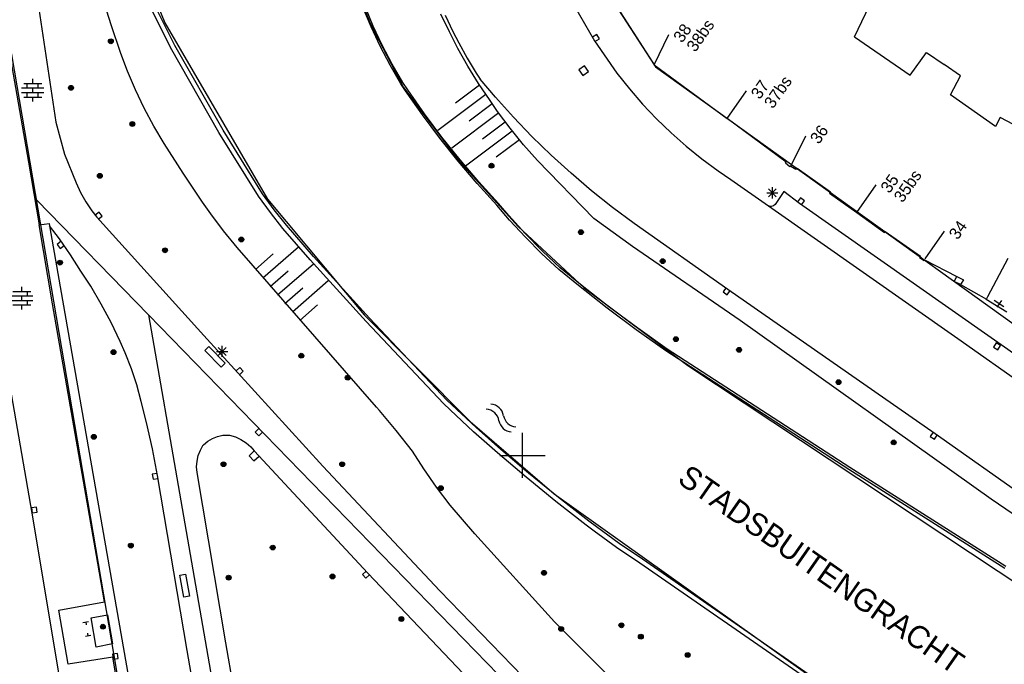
# Model space of a CAD drawing. Header units: millimetres. Extents: x 135944 to 142000, y 454200 to 456692.
# Tile 142 of 185: x 137105 to 137193, y 456231 to 456289. Entities that reach past the tile are written whole.
import ezdxf
from ezdxf.enums import TextEntityAlignment as Align

# ---------------------------------------------------------------- set-up
doc = ezdxf.new("R2010")
doc.units = ezdxf.units.MM
doc.layers.add('TotaalGBKN2013_Bistad', color=251, linetype='Continuous')
doc.layers.add('TotaalGBKN2013X$0$Contouren', color=251, linetype='Continuous')
doc.styles.add('TotaalGBKN2013X$0$GBKN binnenstad 2009$0$Standard', font='txt')

msp = doc.modelspace()

# ---------------------------------------------------------------- linework, layer by layer
at = {"layer": 'TotaalGBKN2013_Bistad'}
for p, q in [((137179.502, 456287.157), (137185.598, 456300.182)), ((137154.863, 456295.272), (137161.686, 456284.689)), ((137118.743, 456286.209), (137116.69, 456290.342)), ((137119.12, 456286.409), (137117.078, 456290.522)), ((137153.998, 456290.996), (137156.401, 456286.811)), ((137103.734, 456289.811), (137106.12, 456276.047)), ((137106.941, 456290.243), (137108.562, 456279.602)), ((137113.453, 456288.22), (137113.068, 456289.436)), ((137136.562, 456288.045), (137135.83, 456289.795)), ((137136.744, 456288.12), (137136.017, 456289.859)), ((137143.51, 456287.621), (137142.753, 456289.185)), ((137143.128, 456289.084), (137143.812, 456287.627)), ((137114.323, 456285.681), (137113.453, 456288.22)), ((137137.367, 456286.327), (137136.562, 456288.045)), ((137137.544, 456286.413), (137136.744, 456288.12)), ((137143.812, 456287.627), (137144.339, 456286.62)), ((137144.261, 456286.136), (137143.51, 456287.621)), ((137156.601, 456287.367), (137156.213, 456287.14)), ((137156.401, 456286.811), (137158.381, 456283.951)), ((137156.439, 456286.752), (137156.828, 456286.978)), ((137156.828, 456286.978), (137156.601, 456287.367)), ((137161.686, 456284.689), (137163.005, 456287.384)), ((137179.502, 456287.157), (137184.448, 456283.769)), ((137123.033, 456278.66), (137118.743, 456286.209)), ((137123.4, 456278.878), (137119.12, 456286.409)), ((137138.243, 456284.644), (137137.367, 456286.327)), ((137138.416, 456284.741), (137137.544, 456286.413)), ((137145.148, 456284.553), (137144.261, 456286.136)), ((137144.339, 456286.62), (137145.077, 456285.263)), ((137114.907, 456284.133), (137114.323, 456285.681)), ((137145.077, 456285.263), (137145.885, 456283.946)), ((137184.448, 456283.769), (137185.874, 456285.791)), ((137185.874, 456285.791), (137187.442, 456284.703)), ((137115.617, 456282.47), (137114.907, 456284.133)), ((137139.19, 456283), (137138.243, 456284.644)), ((137139.358, 456283.108), (137138.416, 456284.741)), ((137146.103, 456283.01), (137145.148, 456284.553)), ((137155.494, 456284.6), (137154.991, 456284.237)), ((137154.991, 456284.237), (137155.354, 456283.734)), ((137155.857, 456284.097), (137155.494, 456284.6)), ((137161.686, 456284.689), (137168.173, 456279.911)), ((137188.902, 456283.69), (137187.442, 456284.703)), ((137106.493, 456283.024), (137106.493, 456283.424)), ((137145.885, 456283.946), (137146.235, 456283.419)), ((137147.593, 456281.81), (137146.235, 456283.419)), ((137155.354, 456283.734), (137155.857, 456284.097)), ((137158.381, 456283.951), (137159.493, 456282.543)), ((137188.023, 456282.006), (137188.902, 456283.69)), ((137105.513, 456282.624), (137107.473, 456282.624)), ((137105.693, 456283.024), (137107.293, 456283.024)), ((137105.993, 456282.624), (137105.993, 456283.024)), ((137106.493, 456282.224), (137106.493, 456282.624)), ((137106.993, 456282.624), (137106.993, 456283.024)), ((137116.4, 456280.839), (137115.617, 456282.47)), ((137139.613, 456282.373), (137139.19, 456283)), ((137139.803, 456282.448), (137139.358, 456283.108)), ((137141.289, 456280.333), (137139.803, 456282.448)), ((137146.188, 456282.881), (137144.056, 456281.282)), ((137147.126, 456281.511), (137146.103, 456283.01)), ((137159.493, 456282.543), (137160.667, 456281.187)), ((137105.513, 456282.224), (137107.473, 456282.224)), ((137105.693, 456281.824), (137107.293, 456281.824)), ((137105.993, 456281.824), (137105.993, 456282.224)), ((137106.493, 456281.424), (137106.493, 456281.824)), ((137106.993, 456281.824), (137106.993, 456282.224)), ((137141.107, 456280.246), (137139.613, 456282.373)), ((137146.747, 456282.05), (137142.476, 456278.846)), ((137147.788, 456280.551), (137147.126, 456281.511)), ((137149.188, 456280.036), (137147.593, 456281.81)), ((137168.173, 456279.911), (137169.898, 456282.366)), ((137192.004, 456279.204), (137188.023, 456282.006)), ((137117.254, 456279.245), (137116.4, 456280.839)), ((137147.318, 456281.228), (137145.256, 456279.682)), ((137160.667, 456281.187), (137161.901, 456279.884)), ((137142.667, 456278.166), (137141.107, 456280.246)), ((137142.841, 456278.265), (137141.289, 456280.333)), ((137147.89, 456280.408), (137143.708, 456277.271)), ((137148.909, 456279.043), (137147.788, 456280.551)), ((137150.841, 456278.316), (137149.188, 456280.036)), ((137161.901, 456279.884), (137163.191, 456278.638)), ((137173.419, 456276.046), (137168.173, 456279.911)), ((137192.42, 456280.001), (137192.004, 456279.204)), ((137196.213, 456278.019), (137192.42, 456280.001)), ((137108.562, 456279.602), (137109.329, 456276.756)), ((137118.178, 456277.69), (137117.254, 456279.245)), ((137148.472, 456279.594), (137146.456, 456278.082)), ((137150.092, 456277.583), (137148.909, 456279.043)), ((137126.558, 456273.006), (137123.033, 456278.66)), ((137126.917, 456273.236), (137123.4, 456278.878)), ((137144.29, 456276.136), (137142.667, 456278.166)), ((137144.455, 456276.246), (137142.841, 456278.265)), ((137149.068, 456278.791), (137144.925, 456275.683)), ((137149.726, 456278.034), (137147.657, 456276.482)), ((137152.552, 456276.653), (137150.841, 456278.316)), ((137163.191, 456278.638), (137164.535, 456277.45)), ((137173.833, 456275.691), (137175.152, 456278.386)), ((137119.846, 456275.072), (137118.178, 456277.69)), ((137151.336, 456276.175), (137150.092, 456277.583)), ((137164.535, 456277.45), (137165.931, 456276.323)), ((137109.329, 456276.756), (137110.351, 456274.211)), ((137154.317, 456275.048), (137152.552, 456276.653)), ((137165.931, 456276.323), (137167.376, 456275.26)), ((137106.12, 456276.047), (137107.067, 456270.478)), ((137145.974, 456274.156), (137144.29, 456276.136)), ((137146.132, 456274.278), (137144.455, 456276.246)), ((137156.325, 456271.038), (137151.336, 456276.175)), ((137173.359, 456275.956), (137173.419, 456276.046)), ((137173.755, 456275.627), (137173.359, 456275.956)), ((137173.833, 456275.691), (137173.755, 456275.627)), ((137173.833, 456275.691), (137174.273, 456275.429)), ((137174.273, 456275.429), (137174.383, 456275.504)), ((137174.383, 456275.504), (137177.344, 456273.388)), ((137121.576, 456272.494), (137119.846, 456275.072)), ((137156.135, 456273.503), (137154.317, 456275.048)), ((137167.376, 456275.26), (137168.508, 456274.493)), ((137110.351, 456274.211), (137110.742, 456273.339)), ((137147.719, 456272.229), (137145.974, 456274.156)), ((137147.868, 456272.363), (137146.132, 456274.278)), ((137168.508, 456274.493), (137171.847, 456272.157)), ((137171.837, 456272.958), (137172.545, 456273.666)), ((137172.545, 456272.958), (137171.837, 456273.666)), ((137172.191, 456272.812), (137172.191, 456273.812)), ((137179.69, 456271.562), (137181.415, 456274.017)), ((137110.742, 456273.339), (137111.204, 456272.503)), ((137127.61, 456271.559), (137126.558, 456273.006)), ((137127.95, 456271.816), (137126.917, 456273.236)), ((137158.004, 456272.02), (137156.135, 456273.503)), ((137171.691, 456273.312), (137172.691, 456273.312)), ((137173.201, 456273.421), (137172.451, 456272.291)), ((137174.611, 456272.381), (137173.201, 456273.421)), ((137174.693, 456272.88), (137174.43, 456272.514)), ((137175.058, 456272.617), (137174.693, 456272.88)), ((137177.344, 456273.388), (137177.274, 456273.298)), ((137177.274, 456273.298), (137179.69, 456271.562)), ((137111.204, 456272.503), (137111.735, 456271.709)), ((137122.309, 456271.448), (137121.576, 456272.494)), ((137148.857, 456270.9), (137147.719, 456272.229)), ((137148.78, 456271.303), (137147.868, 456272.363)), ((137159.921, 456270.601), (137158.004, 456272.02)), ((137171.901, 456272.136), (137171.847, 456272.157)), ((137171.847, 456272.157), (137188.681, 456260.381)), ((137172.1, 456272.111), (137171.901, 456272.136)), ((137172.294, 456272.166), (137172.1, 456272.111)), ((137172.451, 456272.291), (137172.294, 456272.166)), ((137196.46, 456257.04), (137174.611, 456272.381)), ((137174.796, 456272.252), (137175.058, 456272.617)), ((137111.735, 456271.709), (137112.177, 456271.142)), ((137112.393, 456271.602), (137112.034, 456271.331)), ((137112.177, 456271.142), (137121.693, 456260.635)), ((137112.305, 456270.972), (137112.664, 456271.243)), ((137112.664, 456271.243), (137112.393, 456271.602)), ((137123.453, 456269.931), (137122.309, 456271.448)), ((137128.708, 456270.157), (137127.61, 456271.559)), ((137129.033, 456270.433), (137127.95, 456271.816)), ((137150.249, 456269.697), (137148.78, 456271.303)), ((137159.758, 456268.557), (137156.325, 456271.038)), ((137179.69, 456271.562), (137182.142, 456269.799)), ((137107.067, 456270.478), (137107.95, 456270.6)), ((137108.263, 456263.444), (137107.067, 456270.478)), ((137107.95, 456270.6), (137107.99, 456270.369)), ((137107.99, 456270.369), (137120.304, 456200)), ((137108.87, 456269.218), (137107.99, 456270.369)), ((137131.13, 456267.373), (137128.708, 456270.157)), ((137131.449, 456267.656), (137129.033, 456270.433)), ((137150.257, 456269.377), (137148.857, 456270.9)), ((137168.251, 456264.741), (137159.921, 456270.601)), ((137124.66, 456268.464), (137123.453, 456269.931)), ((137151.777, 456268.146), (137150.249, 456269.697)), ((137151.716, 456267.91), (137150.257, 456269.377)), ((137182.142, 456269.799), (137182.222, 456269.879)), ((137182.222, 456269.879), (137185.347, 456267.683)), ((137185.757, 456267.442), (137187.482, 456269.897)), ((137109.019, 456269.01), (137108.66, 456268.739)), ((137108.66, 456268.739), (137108.931, 456268.38)), ((137109.86, 456267.803), (137108.87, 456269.218)), ((137108.931, 456268.38), (137109.29, 456268.651)), ((137137.026, 456254.288), (137124.66, 456268.464)), ((137126.926, 456265.755), (137130.108, 456268.531)), ((137169.339, 456261.967), (137159.758, 456268.557)), ((137110.783, 456266.344), (137109.86, 456267.803)), ((137126.269, 456266.509), (137127.86, 456267.897)), ((137136.424, 456262.178), (137131.449, 456267.656)), ((137153.23, 456266.5), (137151.716, 456267.91)), ((137153.36, 456266.652), (137151.777, 456268.146)), ((137185.347, 456267.683), (137185.277, 456267.563)), ((137185.277, 456267.563), (137185.672, 456267.307)), ((137128.241, 456264.248), (137131.423, 456267.023)), ((137136.111, 456261.888), (137131.13, 456267.373)), ((137155.164, 456265.172), (137153.36, 456266.652)), ((137185.672, 456267.307), (137185.712, 456267.372)), ((137185.712, 456267.372), (137185.718, 456267.369)), ((137185.718, 456267.369), (137188.577, 456265.894)), ((137191.341, 456264.116), (137193.138, 456267.51)), ((137111.643, 456265.017), (137110.783, 456266.344)), ((137127.584, 456265.002), (137129.174, 456266.389)), ((137154.974, 456265.071), (137153.23, 456266.5)), ((137188.337, 456265.442), (137188.577, 456265.894)), ((137188.577, 456265.894), (137189.177, 456265.585)), ((137105.528, 456264.557), (137105.528, 456264.957)), ((137112.588, 456263.422), (137111.643, 456265.017)), ((137129.556, 456262.741), (137132.737, 456265.516)), ((137157.515, 456263.075), (137154.974, 456265.071)), ((137157.679, 456263.198), (137155.164, 456265.172)), ((137168.081, 456264.896), (137167.823, 456264.527)), ((137188.907, 456265.172), (137188.337, 456265.442)), ((137189.177, 456265.585), (137188.907, 456265.172)), ((137188.907, 456265.172), (137191.22, 456263.881)), ((137104.548, 456264.157), (137106.508, 456264.157)), ((137104.728, 456264.557), (137106.328, 456264.557)), ((137105.528, 456263.757), (137105.528, 456264.157)), ((137106.028, 456264.157), (137106.028, 456264.557)), ((137128.898, 456263.495), (137130.489, 456264.882)), ((137167.823, 456264.527), (137168.191, 456264.269)), ((137168.191, 456264.269), (137168.45, 456264.638)), ((137186.641, 456251.901), (137168.251, 456264.741)), ((137191.22, 456263.881), (137191.341, 456264.116)), ((137104.548, 456263.757), (137106.508, 456263.757)), ((137104.728, 456263.357), (137106.328, 456263.357)), ((137105.528, 456262.957), (137105.528, 456263.357)), ((137106.028, 456263.357), (137106.028, 456263.757)), ((137112.284, 456240.419), (137108.263, 456263.444)), ((137113.462, 456261.789), (137112.588, 456263.422)), ((137130.213, 456261.987), (137131.804, 456263.375)), ((137160.243, 456261.288), (137157.679, 456263.198)), ((137191.188, 456263.829), (137191.22, 456263.881)), ((137193.016, 456262.707), (137191.188, 456263.829)), ((137192.764, 456263.178), (137191.91, 456263.74)), ((137192.536, 456263.762), (137192.138, 456263.156)), ((137160.106, 456261.143), (137157.515, 456263.075)), ((137106.436, 456244.852), (137103.429, 456262.113)), ((137114.266, 456260.119), (137113.462, 456261.789)), ((137142.974, 456254.618), (137136.111, 456261.888)), ((137143.281, 456254.914), (137136.424, 456262.178)), ((137191.643, 456246.098), (137169.339, 456261.967)), ((137121.693, 456260.635), (137132.265, 456249.05)), ((137162.743, 456259.276), (137160.106, 456261.143)), ((137162.853, 456259.443), (137160.243, 456261.288)), ((137114.712, 456259.105), (137114.266, 456260.119)), ((137121.783, 456259.321), (137122.139, 456259.672)), ((137122.139, 456259.672), (137123.597, 456258.196)), ((137123.329, 456258.736), (137123.329, 456259.736)), ((137188.681, 456260.381), (137196.743, 456254.672)), ((137192.073, 456259.993), (137191.83, 456259.614)), ((137192.452, 456259.75), (137192.073, 456259.993)), ((137192.209, 456259.371), (137192.452, 456259.75)), ((137115.258, 456257.693), (137114.712, 456259.105)), ((137123.241, 456257.845), (137121.783, 456259.321)), ((137122.829, 456259.236), (137123.829, 456259.236)), ((137122.975, 456258.882), (137123.683, 456259.59)), ((137123.683, 456258.882), (137122.975, 456259.59)), ((137178.981, 456248.741), (137162.743, 456259.276)), ((137179.089, 456248.909), (137162.853, 456259.443)), ((137191.83, 456259.614), (137192.209, 456259.371)), ((137123.597, 456258.196), (137123.241, 456257.845)), ((137115.729, 456256.254), (137115.258, 456257.693)), ((137124.892, 456257.802), (137124.56, 456257.499)), ((137124.863, 456257.166), (137125.195, 456257.47)), ((137125.195, 456257.47), (137124.892, 456257.802)), ((137116.123, 456254.792), (137115.729, 456256.254)), ((137116.604, 456252.925), (137116.123, 456254.792)), ((137143.565, 456254.046), (137142.974, 456254.618)), ((137143.724, 456254.485), (137143.281, 456254.914)), ((137145.87, 456252.479), (137143.724, 456254.485)), ((137137.292, 456253.984), (137137.026, 456254.288)), ((137138.787, 456252.201), (137137.292, 456253.984)), ((137145.65, 456252.099), (137143.565, 456254.046)), ((137117.136, 456250.574), (137116.604, 456252.925)), ((137122.914, 456251.681), (137123.392, 456251.781)), ((137123.392, 456251.781), (137123.88, 456251.801)), ((137123.88, 456251.801), (137123.968, 456251.796)), ((137123.968, 456251.796), (137124.495, 456251.642)), ((137126.583, 456252.372), (137126.261, 456252.058)), ((137126.261, 456252.058), (137126.575, 456251.736)), ((137126.575, 456251.736), (137126.897, 456252.05)), ((137126.897, 456252.05), (137126.583, 456252.372)), ((137140.219, 456250.368), (137138.787, 456252.201)), ((137147.789, 456250.211), (137145.65, 456252.099)), ((137148.069, 456250.532), (137145.87, 456252.479)), ((137150, 456250), (137150, 456252)), ((137186.471, 456252.056), (137186.213, 456251.687)), ((137186.582, 456251.429), (137186.84, 456251.798)), ((137200.921, 456241.871), (137186.641, 456251.901)), ((137121.388, 456250.476), (137121.648, 456250.921)), ((137121.648, 456250.921), (137121.664, 456250.944)), ((137121.664, 456250.944), (137122.038, 456251.257)), ((137122.038, 456251.257), (137122.459, 456251.505)), ((137122.459, 456251.505), (137122.914, 456251.681)), ((137124.495, 456251.642), (137124.993, 456251.412)), ((137124.993, 456251.412), (137125.453, 456251.113)), ((137125.453, 456251.113), (137125.864, 456250.75)), ((137186.213, 456251.687), (137186.582, 456251.429)), ((137117.59, 456248.206), (137117.136, 456250.574)), ((137121.2, 456249.997), (137121.388, 456250.476)), ((137126.175, 456250.395), (137125.722, 456249.972)), ((137125.864, 456250.75), (137126.161, 456250.409)), ((137126.161, 456250.409), (137136.272, 456239.544)), ((137126.598, 456249.942), (137126.175, 456250.395)), ((137141.222, 456248.817), (137140.219, 456250.368)), ((137150.313, 456248.054), (137147.789, 456250.211)), ((137150.535, 456248.425), (137148.069, 456250.532)), ((137121.055, 456248.979), (137121.088, 456249.494)), ((137121.088, 456249.494), (137121.2, 456249.997)), ((137125.722, 456249.972), (137126.145, 456249.519)), ((137126.145, 456249.519), (137126.598, 456249.942)), ((137148, 456250), (137150, 456250)), ((137150, 456250), (137152, 456250)), ((137150, 456248), (137150, 456250)), ((137117.559, 456248.393), (137117.116, 456248.317)), ((137117.116, 456248.317), (137117.192, 456247.873)), ((137121.102, 456248.466), (137121.055, 456248.979)), ((137123.659, 456233.357), (137121.102, 456248.466)), ((137132.265, 456249.05), (137142.646, 456237.969)), ((137142.364, 456247.168), (137141.222, 456248.817)), ((137153.194, 456246.257), (137150.535, 456248.425)), ((137192.828, 456239.955), (137178.981, 456248.741)), ((137192.935, 456240.124), (137179.089, 456248.909)), ((137117.192, 456247.873), (137117.635, 456247.949)), ((137120.211, 456232.657), (137117.59, 456248.206)), ((137152.953, 456245.902), (137150.313, 456248.054)), ((137143.568, 456245.563), (137142.364, 456247.168)), ((137155.643, 456243.812), (137152.953, 456245.902)), ((137155.902, 456244.151), (137153.194, 456246.257)), ((137198.527, 456241.404), (137191.643, 456246.098)), ((137106.824, 456245.408), (137106.38, 456245.332)), ((137106.38, 456245.332), (137106.456, 456244.888)), ((137109.78, 456224.855), (137106.436, 456244.852)), ((137106.456, 456244.888), (137106.9, 456244.964)), ((137106.9, 456244.964), (137106.824, 456245.408)), ((137145.759, 456243.04), (137143.568, 456245.563)), ((137156.569, 456243.647), (137155.902, 456244.151)), ((137152.846, 456235.22), (137145.759, 456243.04)), ((137156.352, 456243.276), (137155.643, 456243.812)), ((137158.363, 456241.825), (137156.352, 456243.276)), ((137158.592, 456242.186), (137156.569, 456243.647)), ((137160.661, 456240.79), (137158.592, 456242.186)), ((137160.419, 456240.439), (137158.363, 456241.825)), ((137112.861, 456236.994), (137112.284, 456240.419)), ((137175.523, 456229.963), (137160.419, 456240.439)), ((137175.767, 456230.312), (137160.661, 456240.79)), ((137136.103, 456239.726), (137135.774, 456239.419)), ((137136.272, 456239.544), (137146.175, 456229.114)), ((137119.573, 456239.365), (137120.065, 456239.451)), ((137119.918, 456237.401), (137119.573, 456239.365)), ((137120.065, 456239.451), (137120.41, 456237.487)), ((137135.774, 456239.419), (137136.082, 456239.09)), ((137136.082, 456239.09), (137136.41, 456239.397)), ((137142.646, 456237.969), (137153.414, 456226.874)), ((137108.821, 456236.251), (137112.861, 456236.994)), ((137120.41, 456237.487), (137119.918, 456237.401)), ((137109.631, 456231.471), (137108.821, 456236.251)), ((137110.956, 456235.159), (137111.448, 456235.245)), ((137111.202, 456235.202), (137111.245, 456234.956)), ((137111.69, 456235.56), (137113.15, 456235.84)), ((137112.12, 456232.97), (137111.69, 456235.56)), ((137113.15, 456235.84), (137113.58, 456233.25)), ((137163.077, 456224.995), (137152.846, 456235.22)), ((137111.668, 456233.995), (137111.176, 456233.909)), ((137111.422, 456233.952), (137111.379, 456234.198)), ((137113.58, 456233.25), (137112.12, 456232.97)), ((137122.602, 456219.038), (137120.211, 456232.657)), ((137127.845, 456209.282), (137123.659, 456233.357)), ((137113.616, 456232.07), (137109.631, 456231.471)), ((137114.017, 456232.408), (137113.573, 456232.332)), ((137113.573, 456232.332), (137113.649, 456231.888)), ((137119.138, 456200), (137113.616, 456232.07)), ((137113.649, 456231.888), (137114.093, 456231.964)), ((137114.093, 456231.964), (137114.017, 456232.408))]:
    msp.add_line(p, q, dxfattribs=at)
for centre, radius in [((137113.436, 456286.772), 0.215), ((137113.436, 456286.772), 0.155), ((137113.436, 456286.772), 0.095), ((137113.436, 456286.772), 0.035), ((137109.894, 456282.637), 0.215), ((137109.894, 456282.637), 0.155), ((137109.894, 456282.637), 0.095), ((137109.894, 456282.637), 0.035), ((137115.347, 456279.429), 0.215), ((137115.347, 456279.429), 0.155), ((137115.347, 456279.429), 0.095), ((137115.347, 456279.429), 0.035), ((137147.241, 456275.722), 0.215), ((137147.241, 456275.722), 0.155), ((137147.241, 456275.722), 0.095), ((137147.241, 456275.722), 0.035), ((137112.451, 456274.828), 0.215), ((137112.451, 456274.828), 0.155), ((137112.451, 456274.828), 0.095), ((137112.451, 456274.828), 0.035), ((137125.022, 456269.174), 0.215), ((137125.022, 456269.174), 0.155), ((137125.022, 456269.174), 0.095), ((137155.19, 456269.824), 0.215), ((137155.19, 456269.824), 0.155), ((137155.19, 456269.824), 0.095), ((137155.19, 456269.824), 0.035), ((137118.243, 456268.212), 0.215), ((137125.022, 456269.174), 0.035), ((137118.243, 456268.212), 0.155), ((137118.243, 456268.212), 0.095), ((137118.243, 456268.212), 0.035), ((137108.922, 456267.118), 0.215), ((137108.922, 456267.118), 0.155), ((137108.922, 456267.118), 0.095), ((137108.922, 456267.118), 0.035), ((137162.454, 456267.249), 0.215), ((137162.454, 456267.249), 0.155), ((137162.454, 456267.249), 0.095), ((137162.454, 456267.249), 0.035), ((137163.626, 456260.315), 0.215), ((137163.626, 456260.315), 0.155), ((137163.626, 456260.315), 0.095), ((137163.626, 456260.315), 0.035), ((137113.676, 456259.165), 0.215), ((137113.676, 456259.165), 0.155), ((137113.676, 456259.165), 0.095), ((137113.676, 456259.165), 0.035), ((137130.352, 456258.847), 0.215), ((137130.352, 456258.847), 0.155), ((137130.352, 456258.847), 0.095), ((137130.352, 456258.847), 0.035), ((137169.237, 456259.376), 0.215), ((137169.237, 456259.376), 0.155), ((137169.237, 456259.376), 0.095), ((137169.237, 456259.376), 0.035), ((137134.477, 456256.901), 0.215), ((137134.477, 456256.901), 0.155), ((137134.477, 456256.901), 0.095), ((137134.477, 456256.901), 0.035), ((137178.075, 456256.497), 0.215), ((137178.075, 456256.497), 0.155), ((137178.075, 456256.497), 0.095), ((137178.075, 456256.497), 0.035), ((137111.918, 456251.649), 0.215), ((137111.918, 456251.649), 0.155), ((137111.918, 456251.649), 0.095), ((137111.918, 456251.649), 0.035), ((137182.971, 456251.152), 0.215), ((137182.971, 456251.152), 0.155), ((137182.971, 456251.152), 0.095), ((137182.971, 456251.152), 0.035), ((137123.437, 456249.212), 0.215), ((137123.437, 456249.212), 0.155), ((137123.437, 456249.212), 0.095), ((137123.437, 456249.212), 0.035), ((137133.985, 456249.212), 0.215), ((137133.985, 456249.212), 0.155), ((137133.985, 456249.212), 0.095), ((137133.985, 456249.212), 0.035), ((137142.746, 456247.085), 0.215), ((137142.746, 456247.085), 0.155), ((137142.746, 456247.085), 0.095), ((137142.746, 456247.085), 0.035), ((137115.206, 456241.985), 0.215), ((137115.206, 456241.985), 0.155), ((137115.206, 456241.985), 0.095), ((137115.206, 456241.985), 0.035), ((137127.816, 456241.811), 0.215), ((137127.816, 456241.811), 0.155), ((137127.816, 456241.811), 0.095), ((137127.816, 456241.811), 0.035), ((137151.907, 456239.571), 0.215), ((137151.907, 456239.571), 0.155), ((137151.907, 456239.571), 0.095), ((137151.907, 456239.571), 0.035), ((137123.897, 456239.136), 0.215), ((137123.897, 456239.136), 0.155), ((137123.897, 456239.136), 0.095), ((137123.897, 456239.136), 0.035), ((137133.12, 456239.248), 0.215), ((137133.12, 456239.248), 0.155), ((137133.12, 456239.248), 0.095), ((137133.12, 456239.248), 0.035), ((137139.244, 456235.47), 0.215), ((137139.244, 456235.47), 0.155), ((137139.244, 456235.47), 0.095), ((137139.244, 456235.47), 0.035), ((137112.729, 456234.783), 0.215), ((137112.729, 456234.783), 0.155), ((137112.729, 456234.783), 0.095), ((137112.729, 456234.783), 0.035), ((137153.431, 456234.589), 0.215), ((137153.431, 456234.589), 0.155), ((137153.431, 456234.589), 0.095), ((137153.431, 456234.589), 0.035), ((137158.784, 456234.912), 0.215), ((137158.784, 456234.912), 0.155), ((137158.784, 456234.912), 0.095), ((137158.784, 456234.912), 0.035), ((137160.506, 456233.9), 0.215), ((137160.506, 456233.9), 0.155), ((137160.506, 456233.9), 0.095), ((137160.506, 456233.9), 0.035), ((137164.673, 456232.273), 0.215), ((137164.673, 456232.273), 0.155), ((137164.673, 456232.273), 0.095), ((137164.673, 456232.273), 0.035)]:
    msp.add_circle(centre, radius, dxfattribs=at)
for centre, radius, start, end in [((137147.147, 456253.36), 1.174, 8.07485, 87.90732), ((137146.743, 456252.915), 1.174, 8.07485, 87.90732), ((137149.528, 456253.754), 1.24, 190.65728, 264.41133), ((137149.124, 456253.309), 1.24, 190.65728, 264.41133)]:
    msp.add_arc(centre, radius, start, end, dxfattribs=at)
at = {"layer": 'TotaalGBKN2013X$0$Contouren'}
for p, q in [((137154.082, 456296.558), (137161.801, 456284.508)), ((137115.469, 456295.225), (137118.229, 456288.417)), ((137134.954, 456292.223), (137136.49, 456288.287)), ((137123.476, 456174.965), (137104.175, 456288.368)), ((137118.229, 456288.417), (137127.361, 456272.746)), ((137136.49, 456288.287), (137139.424, 456282.668)), ((137161.801, 456284.508), (137249.162, 456221.777)), ((137139.424, 456282.668), (137144.254, 456276.273)), ((137144.254, 456276.273), (137149.623, 456270.324)), ((137106.849, 456272.658), (137116.767, 456262.467)), ((137127.361, 456272.746), (137135.926, 456262.483)), ((137149.623, 456270.324), (137155.489, 456264.865)), ((137155.489, 456264.865), (137164.678, 456257.978)), ((137116.767, 456262.467), (137128.947, 456192.682)), ((137116.767, 456262.467), (137150.502, 456227.804)), ((137135.926, 456262.483), (137145.353, 456253.005)), ((137164.678, 456257.978), (137240.965, 456207.394)), ((137145.353, 456253.005), (137152.802, 456246.57)), ((137152.802, 456246.57), (137219.867, 456198.915))]:
    msp.add_line(p, q, dxfattribs=at)

# ---------------------------------------------------------------- texts
at = {"layer": 'TotaalGBKN2013_Bistad', "style": 'TotaalGBKN2013X$0$GBKN binnenstad 2009$0$Standard'}
for s, p in [('38bs', (137164.919, 456286.048)), ('38', (137163.747, 456286.869)), ('37', (137170.64, 456281.851)), ('37bs', (137171.81, 456281.028)), ('36', (137175.894, 456277.872)), ('35', (137182.157, 456273.502)), ('35bs', (137183.329, 456272.681)), ('34', (137188.224, 456269.382))]:
    msp.add_text(s, height=1.054, rotation=54.8966, dxfattribs=at).set_placement(p, align=Align.MIDDLE_LEFT)
msp.add_text('STADSBUITENGRACHT', height=2, rotation=325.13081, dxfattribs=at).set_placement((137164.807, 456249.278), align=Align.TOP_LEFT)

doc.saveas('drawing.dxf')
